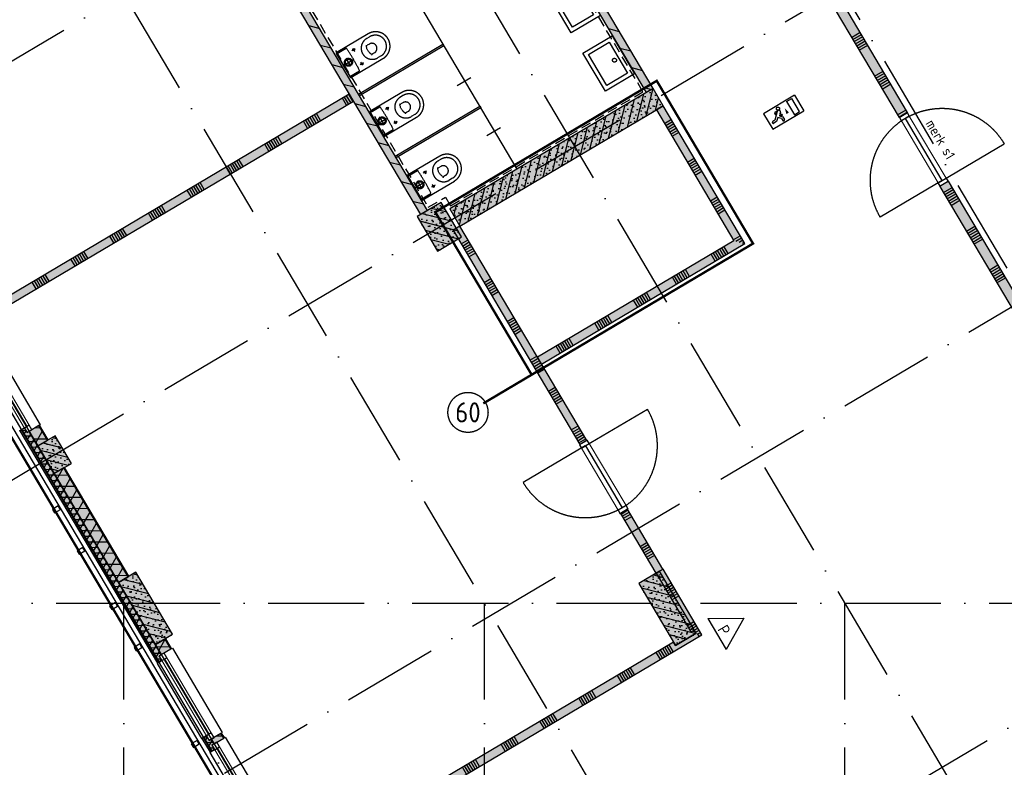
# Model space of a CAD drawing. Header units: millimetres. Extents: x 20872 to 297961, y -293704 to 213007.
# Tile 138 of 242: x 55882 to 68175, y -5167 to 4163. Entities that reach past the tile are written whole.
import ezdxf
from ezdxf.enums import TextEntityAlignment as Align
from ezdxf.xclip import XClip

# ---------------------------------------------------------------- set-up
doc = ezdxf.new("R2010")
doc.units = ezdxf.units.MM
doc.header["$LTSCALE"] = 100
doc.header["$XCLIPFRAME"] = 2
doc.linetypes.add('ACAD_ISO10W100', pattern=[18, 12, -3, 0, -3])
doc.linetypes.add('HIDDEN', pattern=[9.525, 6.35, -3.175])
doc.layers.get('Defpoints').update_dxf_attribs({"color": 181})
for name, color, linetype in [('A--L$7--_stramien', 1, 'Continuous'), ('A--L20--_bovenbouw', 3, 'Continuous'), ('A--L30--_afbouw', 7, 'Continuous'), ('A--L65--_beveiligingsinstallaties', 8, 'Continuous'), ('A--L74', 1, 'Continuous'), ('A--L74--_vaste sanitaire voorzienin', 1, 'Continuous'), ('A--T$1A-afwerking', 8, 'Continuous'), ('A--T$7--_stramien', 7, 'Continuous'), ('BURO_lijnen_0.18', 1, 'Continuous'), ('BURO_lijnen_0.25', 2, 'Continuous'), ('BURO_tekst', 7, 'Continuous'), ('XREFS', 9, 'Continuous')]:
    doc.layers.add(name, color=color, linetype=linetype)
doc.styles.add('BURO maatvoering', font='isocp.shx')
doc.styles.add('BURO standaard', font='isocp.shx')
doc.styles.add('GBB_ISOP', font='isocp.shx')
doc.styles.add('JINX maatvoering', font='isocp.shx')
doc.dimstyles.new('JINX maatvoering 1-100', dxfattribs={"dimscale": 100, "dimtxt": 2.5, "dimasz": 1, "dimexe": 125, "dimexo": 0, "dimtad": 1, "dimdec": 0, "dimzin": 12, "dimdsep": 46, "dimtxsty": 'JINX maatvoering', "dimblk": 'BURO_maatvoeringssymbool_01', "dimcen": 2, "dimse1": 1, "dimse2": 1, "dimclrd": 1, "dimclrt": 7, "dimadec": 0, "dimazin": 0, "dimtfac": 1, "dimtdec": 0, "dimtix": 1, "dimtofl": 0, "dimtmove": 0, "dimatfit": 3, "dimldrblk": 'DOT', "dimfxl": 1, "dimtolj": 1, "dimtzin": 0, "dimarcsym": 0})

# ---------------------------------------------------------------- blocks, each defined once
blk = doc.blocks.new('Glasgevel alleen 1e en 2e')
at = {"color": 1}
for points in [[(165114, 97000), (165114, -155), (70596, -155), (34441, 60906)], [(165104, 97000), (165104, -145), (70602, -145), (34450, 60911)]]:
    blk.add_lwpolyline(points, dxfattribs=at)
for points in [[(56293, 23971), (56319, 23928), (56391, 23971), (56365, 24014)], [(56599, 23455), (56624, 23412), (56697, 23454), (56671, 23497)], [(57006, 22766), (57032, 22723), (57104, 22766), (57079, 22809)], [(57312, 22250), (57338, 22207), (57410, 22250), (57384, 22293)], [(58025, 21045), (58051, 21002), (58123, 21045), (58098, 21088)]]:
    blk.add_lwpolyline(points, close=True)
blk = doc.blocks.new('AB2_D_DV_MV_maatvoeringssymbool_01')
at = {"color": 1}
for p, q in [((0, -2), (0, 2)), ((-2, 0), (2, 0))]:
    blk.add_line(p, q, dxfattribs=at)
blk.add_circle((0, 0), 0.4, dxfattribs=at)
blk = doc.blocks.new('*D222')
at = {"layer": 'A--T$7--_stramien', "color": 1, "lineweight": -2, "transparency": 16777216}
blk.add_line((51694, 27029), (53885, 23329), dxfattribs=at)
at = {"layer": 'Defpoints', "color": 0, "transparency": 16777216}
for p in [(53854, 28424), (56147, 24552), (53936, 23243)]:
    blk.add_point(p, dxfattribs=at)
at = {"layer": 'A--T$7--_stramien', "color": 1, "lineweight": -2, "transparency": 16777216, "xscale": 100, "yscale": 100, "zscale": 100}
for p, rotation in [((51643, 27115), 120.6301152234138), ((53936, 23243), 300.6301152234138)]:
    blk.add_blockref('AB2_D_DV_MV_maatvoeringssymbool_01', p, dxfattribs=dict(at, rotation=rotation))
at = {"layer": 'A--T$7--_stramien', "color": 7, "transparency": 16777216, "insert": (52951, 25274), "char_height": 250, "attachment_point": 5, "rotation": 300.6301, "style": 'JINX maatvoering'}
blk.add_mtext('\\A1;4500', dxfattribs=at)
blk = doc.blocks.new('_Dot')
at = {"color": 0, "linetype": 'ByBlock', "lineweight": -2}
blk.add_line((-0.5, 0), (-1, 0), dxfattribs=at)
at = {"color": 0, "linetype": 'ByBlock', "const_width": 0.5}
blk.add_lwpolyline([(-0.25, 0, 1), (0.25, 0, 1)], format="xyb", close=True, dxfattribs=at)
blk = doc.blocks.new('BURO_maatvoeringssymbool_01')
at = {"color": 1}
for p, q in [((0, -2), (0, 2)), ((-2, 0), (2, 0))]:
    blk.add_line(p, q, dxfattribs=at)
blk.add_circle((0, 0), 0.4, dxfattribs=at)
blk = doc.blocks.new('*D223')
at = {"layer": 'A--T$7--_stramien', "color": 1, "lineweight": -2, "transparency": 16777216}
blk.add_line((53987, 23157), (56178, 19457), dxfattribs=at)
at = {"layer": 'Defpoints', "color": 0, "transparency": 16777216}
for p in [(56147, 24552), (58440, 20680), (56229, 19371)]:
    blk.add_point(p, dxfattribs=at)
at = {"layer": 'A--T$7--_stramien', "color": 1, "lineweight": -2, "transparency": 16777216, "xscale": 100, "yscale": 100, "zscale": 100}
for p, rotation in [((53936, 23243), 120.6301152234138), ((56229, 19371), 300.6301152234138)]:
    blk.add_blockref('AB2_D_DV_MV_maatvoeringssymbool_01', p, dxfattribs=dict(at, rotation=rotation))
at = {"layer": 'A--T$7--_stramien', "color": 7, "transparency": 16777216, "insert": (55244, 21402), "char_height": 250, "attachment_point": 5, "rotation": 300.6301, "style": 'JINX maatvoering'}
blk.add_mtext('\\A1;4500', dxfattribs=at)
blk = doc.blocks.new('*D226')
at = {"layer": 'A--T$7--_stramien', "color": 1, "lineweight": -2, "transparency": 16777216}
blk.add_line((53258, 22700), (53258, 15300), dxfattribs=at)
at = {"layer": 'Defpoints', "color": 0, "transparency": 16777216}
for p in [(57184, 22800), (53258, 15200), (57184, 15200)]:
    blk.add_point(p, dxfattribs=at)
at = {"layer": 'A--T$7--_stramien', "color": 1, "lineweight": -2, "transparency": 16777216, "xscale": 100, "yscale": 100, "zscale": 100}
for p, rotation in [((53258, 22800), 89.99953007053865), ((53258, 15200), 269.9995300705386)]:
    blk.add_blockref('AB2_D_DV_MV_maatvoeringssymbool_01', p, dxfattribs=dict(at, rotation=rotation))
at = {"layer": 'A--T$7--_stramien', "color": 7, "transparency": 16777216, "insert": (53070, 19000), "char_height": 250, "attachment_point": 5, "rotation": 89.9995, "style": 'JINX maatvoering'}
blk.add_mtext('\\A1;7600', dxfattribs=at)
blk = doc.blocks.new('Glasgevel alle verdiepingen')
at = {"color": 1}
for points in [[(66730, 6374), (34441, 60906)], [(66739, 6379), (34450, 60911)]]:
    blk.add_lwpolyline(points, dxfattribs=at)
for points in [[(56293, 23971), (56319, 23928), (56391, 23971), (56365, 24014)], [(56599, 23455), (56624, 23412), (56697, 23454), (56671, 23497)], [(57006, 22766), (57032, 22723), (57104, 22766), (57079, 22809)], [(57312, 22250), (57338, 22207), (57410, 22250), (57384, 22293)], [(58025, 21045), (58051, 21002), (58123, 21045), (58098, 21088)]]:
    blk.add_lwpolyline(points, close=True)
blk = doc.blocks.new('BURO_onderaanzicht')
at = {"color": 7}
blk.add_line((-432, 0), (432, 0), dxfattribs=at)
blk = doc.blocks.new('74_toilet_01_P03_BV')
at = {"layer": 'A--L74', "ltscale": 2}
for p, q in [((-563, 0), (-563, -138)), ((-237, 0), (-563, 0)), ((-237, -139), (-237, 0)), ((-538, -470), (-538, -416)), ((-463, -416), (-463, -386)), ((-337, -416), (-337, -386)), ((-261, -460), (-261, -426))]:
    blk.add_line(p, q, dxfattribs=at)
blk.add_lwpolyline([(-575, 0, 0.414214), (-580, -5), (-580, -470, 1), (-220, -470), (-220, -5, 0.414214), (-225, 0)], format="xyb", close=True, dxfattribs=at)
for points in [[(-457, -75), (-341, -75)], [(-400, -125), (-405, -125), (-410, -124), (-415, -123), (-419, -121), (-424, -119), (-428, -117), (-432, -114), (-435, -111), (-439, -107), (-441, -103), (-444, -99), (-446, -95), (-448, -90), (-449, -85), (-450, -81), (-450, -75), (-450, -70), (-449, -65), (-448, -61), (-446, -56), (-444, -52), (-441, -47), (-439, -44), (-435, -40), (-432, -37), (-428, -34), (-424, -31), (-419, -29), (-415, -28), (-410, -26), (-405, -26), (-400, -25), (-395, -26), (-390, -26), (-385, -28), (-381, -29), (-376, -31), (-372, -34), (-368, -37), (-365, -40), (-361, -44), (-359, -47), (-356, -52), (-354, -56), (-352, -61), (-351, -65), (-350, -70), (-350, -75), (-350, -81), (-351, -85), (-352, -90), (-354, -95), (-356, -99), (-359, -103), (-361, -107), (-365, -111), (-368, -114), (-372, -117), (-376, -119), (-381, -121), (-385, -123), (-390, -124), (-395, -125), (-400, -125), (-400, -125)], [(-400, -113), (-404, -113), (-408, -112), (-411, -111), (-415, -110), (-418, -109), (-421, -107), (-424, -104), (-427, -102), (-429, -99), (-431, -96), (-433, -93), (-435, -90), (-436, -87), (-437, -83), (-438, -79), (-438, -75), (-438, -72), (-437, -68), (-436, -64), (-435, -61), (-433, -57), (-431, -54), (-429, -51), (-427, -49), (-424, -46), (-421, -44), (-418, -42), (-415, -41), (-411, -39), (-408, -38), (-404, -38), (-400, -38), (-396, -38), (-392, -38), (-389, -39), (-385, -41), (-382, -42), (-379, -44), (-376, -46), (-373, -49), (-371, -51), (-369, -54), (-367, -57), (-365, -61), (-364, -64), (-363, -68), (-362, -72), (-362, -75), (-362, -79), (-363, -83), (-364, -87), (-365, -90), (-367, -93), (-369, -96), (-371, -99), (-373, -102), (-376, -104), (-379, -107), (-382, -109), (-385, -110), (-389, -111), (-392, -112), (-396, -113), (-400, -113), (-400, -113)], [(-400, -8), (-400, -138)], [(-524, -211), (-478, -211)], [(-503, -235), (-503, -186)], [(-277, -211), (-322, -211)], [(-298, -235), (-298, -186)], [(-458, -372), (-444, -367), (-443, -367), (-440, -366), (-437, -365), (-433, -364), (-429, -363), (-424, -362), (-418, -361), (-411, -360), (-404, -359), (-397, -359), (-389, -359), (-381, -360), (-372, -361), (-363, -363), (-344, -368)]]:
    blk.add_lwpolyline(points, dxfattribs=at)
for centre in [(-503, -211), (-298, -211)]:
    blk.add_circle(centre, 10.6, dxfattribs=at)
for centre, radius, start, end in [((-558, -138), 5, 180, 266.1334), ((-392, 2316), 2464, 266.1334, 273.5051), ((-242, -139), 5, 273.5051, 0), ((-400, -421), 139, 357.8261, 178.1937), ((-481, -384), 17.7, 353.873, 60.4152), ((-319, -384), 17.7, 119.5848, 186.127), ((-400, -466), 139, 181.8063, 2.1739), ((-400, -416), 63.3, 180, 0)]:
    blk.add_arc(centre, radius, start, end, dxfattribs=at)
blk = doc.blocks.new('74_wast_550x425_01_P03_BV')
at = {"color": 1}
for points in [[(-275, -424), (-275, 0), (275, 0), (275, -424)], [(225, -374), (-225, -374), (-225, -72), (225, -72)]]:
    blk.add_lwpolyline(points, close=True, dxfattribs=at)
blk.add_circle((2, -130), 24.3, dxfattribs=at)
blk = doc.blocks.new('65_VLUCHT_03_P03_BV')
at = {"color": 1, "linetype": 'Continuous'}
for p, q in [((225, 112), (-225, 112)), ((-225, 112), (-225, -113)), ((-64, 49), (-144, -31)), ((-102, 21), (-102, 45)), ((-97, 16), (-102, 21)), ((-49, 55), (-92, 55)), ((-86, 28), (-86, 39)), ((-74, 39), (-86, 39)), ((-86, 27), (-86, 28)), ((-35, 21), (-50, 6)), ((-32, -12), (-50, 6)), ((100, 95), (175, 95)), ((100, 95), (100, -95)), ((175, -95), (175, 95)), ((225, 112), (225, -113)), ((-225, -113), (225, -113)), ((-144, -31), (-176, -31)), ((-134, -55), (-176, -55)), ((-97, -18), (-134, -55)), ((-62, -53), (-97, -18)), ((-62, -5), (-69, -12)), ((-69, -12), (-38, -43)), ((-44, -23), (-62, -5)), ((-62, -53), (-62, -83)), ((-38, -43), (-38, -83)), ((100, -95), (175, -95))]:
    blk.add_line(p, q, dxfattribs=at)
blk.add_lwpolyline([(37, 37, 0, 35, 0), (37, -38, 35, 35, 0)], format="xyseb", dxfattribs=at)
blk.add_circle((-38, 75), 20, dxfattribs=at)
for centre, radius, start, end in [((-92, 45), 10, 90, 180), ((-49, 35), 20, 315, 135), ((-176, -43), 12, 90, 270), ((-50, -83), 12, 180, 0), ((-38, -18), 8, 225, 45)]:
    blk.add_arc(centre, radius, start, end, dxfattribs=at)
blk = doc.blocks.new('65_brandscheiding_01_P03_BV')
at = {"color": 3, "linetype": 'Continuous', "lineweight": -2}
blk.add_circle((0, 0), 2.5, dxfattribs=at)
at = {"color": 4, "linetype": 'Continuous', "lineweight": -2, "style": 'BURO maatvoering'}
blk.add_attdef('BURO_BRSCH:MIN', text='', height=2.5, dxfattribs=at).set_placement((0, 0), align=Align.MIDDLE_CENTER)
blk = doc.blocks.new('65_handbrandblus_01_P03_BV')
at = {"color": 1, "lineweight": -2}
blk.add_line((0, 390), (225, 0), dxfattribs=at)
at = {"color": 1, "lineweight": -2, "ltscale": 2}
for points in [[(-225, 0), (0, 390)], [(-225, 0), (225, 0)]]:
    blk.add_lwpolyline(points, dxfattribs=at)
at = {"color": 2, "linetype": 'ByBlock', "lineweight": -2, "style": 'BURO standaard'}
blk.add_text('P', height=141, dxfattribs=at).set_placement((-50, 30))
blk = doc.blocks.new('stramienlijnen_1')
at = {"layer": 'A--L$7--_stramien', "color": 1, "linetype": 'ACAD_ISO10W100', "lineweight": -3}
for p, q in [((44667.3, 66739.2), (73020.6, 18853.8)), ((41335.5, 64766.5), (69688.8, 16881.1)), ((38003.8, 62793.7), (66357.1, 14908.3)), ((34672, 60821), (63025.3, 12935.6)), ((53854.4, 28424.1), (70513.2, 38287.9)), ((56147.2, 24552), (72806, 34415.8)), ((58439.9, 20679.8), (75098.7, 30543.6)), ((60732.6, 16807.7), (77391.4, 26671.5)), ((52321.4, 22286.7), (56147.2, 24552)), ((52738.4, 22800), (57184.5, 22800)), ((57184.5, 0), (57184.5, 22800)), ((57184.5, 22800), (138184.5, 22800)), ((61684.5, 0), (61684.5, 22800)), ((66184.5, 0), (66184.5, 22800))]:
    blk.add_line(p, q, dxfattribs=at)
at = {"layer": 'Defpoints'}
blk.add_lwpolyline([(34736.5, 60859.2), (70727.2, 75), (164884.5, 75), (164884.5, 96950), (130834.5, 96950), (130834.5, 22725), (79641, 22725), (51266.3, 70646.6)], dxfattribs=at)
at = {"layer": 'A--T$7--_stramien', "color": 7}
for base, p1, p2, picture, middle in [((53936.1, 23242.6), (53854.3, 28424.4), (56147.2, 24551.9), '*D222', (52950.9, 25274.4)), ((56228.7, 19370.6), (56147.2, 24551.9), (58439.9, 20679.9), '*D223', (55243.7, 21402.2))]:
    dim = blk.add_linear_dim(base=base, p1=p1, p2=p2, angle=300.63012, dimstyle='JINX maatvoering 1-100', dxfattribs=at)
    dim.commit()
    dim.dimension.update_dxf_attribs({"geometry": picture, "text_midpoint": middle})
dim = blk.add_aligned_dim(p1=(57184.3, 22799.7), p2=(57184.2, 15199.6), distance=-3926.2, dimstyle='JINX maatvoering 1-100', dxfattribs=at)
dim.commit()
dim.dimension.update_dxf_attribs({"geometry": '*D226', "text_midpoint": (53070.5, 18999.7)})
blk = doc.blocks.new('1e verdieping bestaand leeg')
at = {"layer": 'A--T$1A-afwerking'}
blk.add_lwpolyline([(34528, 60913), (51335, 70864), (79685, 22985), (79832, 22901), (129485, 22901), (135915, 12040), (142978, 21914), (130697, 26120), (130675, 97040), (165047, 97015), (165047, 14419), (151364, 19026), (149622, 13150), (163567, 13081), (163475, 1501), (146518, 1360), (146659, 12909), (147031, 12909), (149075, 19828), (145372, 21100), (137265, 9763), (142974, 21), (142974, -73), (70633, -64)], close=True, dxfattribs=at)
at = {"layer": 'A--T$7--_stramien'}
blk.add_blockref('stramienlijnen_1', (0, 0), dxfattribs=at)
at = {"layer": 'BURO_lijnen_0.25'}
blk.add_blockref('Glasgevel alleen 1e en 2e', (0, 0), dxfattribs=at)
blk = doc.blocks.new('2016-01-28 101 1e verdieping bestaand')
at = {"layer": 'A--L20--_bovenbouw', "linetype": 'Continuous', "lineweight": -3}
h = blk.add_hatch(dxfattribs=at)
h.set_pattern_fill('_U', color=1, scale=200, angle=-14.3699, style=0, pattern_type=0)
h.set_pattern_definition([(345.63, (59132.43, 36895.94), (49.636, 193.7427), [])])
h.paths.add_polyline_path([(59193, 36990), (59158, 36853), (59935, 35541), (59982, 35510), (59986, 35455), (60027, 35385), (60113, 35435)], flags=0)
h.paths.add_polyline_path([(61910, 32204), (61996, 32255), (60623, 34575), (60537, 34524), (61820, 32357), (61867, 32327), (61871, 32271)], flags=0)
h.paths.add_polyline_path([(63705, 29173), (63791, 29224), (62506, 31395), (62420, 31344)], flags=0)
for color, points in [(60, [(62671, 36186), (62499, 36230), (66862, 28862), (66969, 28926)]), (60, [(63705, 29173), (63791, 29224), (62506, 31395), (62420, 31344)]), (60, [(60888, 27650), (60974, 27701), (59204, 30691), (59157, 30722), (59153, 30777), (58936, 31143), (58850, 31092)]), (60, [(55374, 26299), (60049, 29067), (59998, 29153), (55323, 26385)]), (60, [(63791, 29224), (61253, 27721), (61380, 27506), (63919, 29009)]), (60, [(63833, 28958), (64801, 27323), (64938, 27288), (63919, 29009)]), (60, [(67479, 28066), (67371, 28002), (69154, 24990), (69262, 25054)]), (60, [(60845, 27625), (61100, 27195), (61401, 27373), (61146, 27803)]), (60, [(61294, 27455), (62383, 25616), (62469, 25667), (61380, 27506)]), (60, [(62399, 25785), (64938, 27288), (64801, 27323), (62348, 25871)]), (60, [(62877, 24782), (62963, 24833), (62469, 25667), (62383, 25616)]), (249, [(57622, 22064), (55904, 24966), (55885, 24954), (57603, 22053)]), (60, [(57625, 22065), (57660, 22086), (57626, 22144), (57651, 22159), (56001, 24945), (55976, 24930), (55942, 24988), (55907, 24967)]), (60, [(56130, 25022), (56001, 24945), (56109, 24763), (56238, 24839)]), (60, [(56109, 24763), (56313, 24418), (56528, 24546), (56324, 24890)]), (60, [(57246, 23137), (56442, 24495), (56313, 24418), (57117, 23060)]), (60, [(63827, 23176), (63914, 23227), (63472, 23973), (63386, 23922)]), (60, [(57117, 23060), (57576, 22286), (57791, 22413), (57332, 23188)]), (60, [(63614, 23047), (64047, 22315), (64072, 22272), (64331, 22425), (63872, 23199)]), (60, [(63829, 23174), (64262, 22443), (64399, 22407), (63915, 23225)]), (60, [(64399, 22407), (64331, 22425), (64072, 22272), (64047, 22315), (59243, 19470), (59294, 19384)]), (60, [(57708, 22357), (57579, 22280), (57651, 22159), (57780, 22235)]), (60, [(58319, 20974), (58285, 21032), (58310, 21046), (58275, 21105), (58250, 21090), (58216, 21148), (58181, 21127), (58283, 20953)]), (60, [(58404, 21181), (58275, 21105), (58310, 21046), (58439, 21123)]), (249, [(58281, 20952), (58178, 21125), (58159, 21114), (58262, 20940)])]:
    blk.add_hatch(color=color, dxfattribs=at).paths.add_polyline_path(points, flags=0)
h = blk.add_hatch(dxfattribs=at)
h.set_pattern_fill('SWAND', color=1, scale=5, angle=120.6301, style=0)
h.set_pattern_definition([(210.63, (72104.16, 20254.05), (286.59, -484.017), []), (210.63, (72088.24, 20280.94), (286.59, -484.017), []), (210.63, (72072.3, 20307.8), (286.59, -484.017), []), (210.63, (72056.4, 20334.7), (286.59, -484.017), []), (210.63, (72040.5, 20361.6), (286.59, -484.017), []), (210.63, (72024.55, 20388.5), (286.59, -484.017), []), (210.63, (72008.63, 20415.4), (286.59, -484.017), [])])
h.paths.add_polyline_path([(69772, 24194), (69664, 24130), (71997, 20190), (72104, 20254)], flags=0)
h.paths.add_polyline_path([(67479, 28066), (67371, 28002), (69154, 24990), (69262, 25054)], flags=0)
h.paths.add_polyline_path([(62671, 36186), (62499, 36230), (66862, 28862), (66969, 28926)], flags=0)
h = blk.add_hatch(dxfattribs=at)
h.set_pattern_fill('_U', color=1, scale=200, angle=-14.3699, style=0, pattern_type=0)
h.set_pattern_definition([(345.63, (58849.82, 31092.48), (49.636, 193.743), [])])
h.paths.add_polyline_path([(60888, 27650), (60974, 27701), (59204, 30691), (59157, 30722), (59153, 30777), (58936, 31143), (58850, 31092)], flags=0)
h = blk.add_hatch(dxfattribs=at)
h.set_pattern_fill('SWAND', color=1, scale=5, angle=30.6301, style=0)
h.set_pattern_definition([(120.63, (55373.9, 26298.7), (-484.017, -286.59), []), (120.63, (55400.8, 26314.6), (-484.017, -286.59), []), (120.63, (55427.7, 26330.5), (-484.017, -286.59), []), (120.63, (55454.6, 26346.45), (-484.017, -286.59), []), (120.63, (55481.47, 26362.37), (-484.017, -286.59), []), (120.63, (55508.36, 26378.3), (-484.017, -286.59), []), (120.63, (55535.25, 26394.2), (-484.017, -286.59), [])])
h.paths.add_polyline_path([(55374, 26299), (60049, 29067), (59998, 29153), (55323, 26385)], flags=0)
h = blk.add_hatch(dxfattribs=at)
h.set_pattern_fill('PREFB', color=1, scale=5, angle=-149.3699, style=0)
h.set_pattern_definition([(255.63, (63791.25, 29224.02), (92.9965, -23.8254), []), (227.63, (63791.25, 29224.02), (18.4822, -81.8282), [0, -81.6, -46.2, 0, -67.2]), (258.63, (63791.25, 29224.02), (57.2027, -60.4637), [0, -80.8, 0, -82.4, 0, -66.4]), (281.63, (63791.25, 29224.02), (75.4968, -33.4675), [0, -80, 0, -480, -65.8])])
h.paths.add_polyline_path([(63791, 29224), (61253, 27721), (61380, 27506), (63919, 29009)], flags=0)
h = blk.add_hatch(dxfattribs=at)
h.set_pattern_fill('SWAND', color=1, scale=5, angle=-59.3699, style=0)
h.set_pattern_definition([(30.63, (63832.6, 28957.95), (-286.59, 484.02), []), (30.63, (63848.5, 28931.07), (-286.59, 484.02), []), (30.63, (63864.4, 28904.2), (-286.59, 484.02), []), (30.63, (63880.34, 28877.3), (-286.59, 484.02), []), (30.63, (63896.26, 28850.4), (-286.59, 484.02), []), (30.63, (63912.2, 28823.5), (-286.59, 484.02), []), (30.63, (63928.1, 28796.6), (-286.59, 484.02), [])])
h.paths.add_polyline_path([(63833, 28958), (64801, 27323), (64938, 27288), (63919, 29009)], flags=0)
h = blk.add_hatch(dxfattribs=at)
h.set_pattern_fill('GENERAL_DIAMONDS', color=1, scale=1120, angle=120.6301, style=0, pattern_type=2)
h.set_pattern_definition([(180.63, (56230.47, 24834.39), (1.5396, -139.9915), []), (240.63, (56230.47, 24834.39), (122.006, -68.6624), [])])
h.paths.add_polyline_path([(56122, 25017), (56001, 24945), (56109, 24763), (56230, 24834)], flags=0)
h.paths.add_polyline_path([(54679, 27455), (54558, 27383), (55492, 25806), (55613, 25877)], flags=0)
h.paths.add_polyline_path([(54141, 28363), (54020, 28291), (54048, 28243), (54169, 28315)], flags=0)
h = blk.add_hatch(dxfattribs=at)
h.set_pattern_fill('_U', color=1, scale=70, angle=210.6301, style=0, pattern_type=0)
h.set_pattern_definition([(210.6301, (56238.22, 24838.97), (35.6646, -60.2332), [])])
h.paths.add_polyline_path([(56130, 25022), (56122, 25017), (56230, 24834), (56238, 24839)], flags=0)
h.paths.add_polyline_path([(54687, 27459), (54679, 27455), (55613, 25877), (55621, 25882)], flags=0)
h.paths.add_polyline_path([(54149, 28367), (54141, 28363), (54169, 28315), (54177, 28320)], flags=0)
h = blk.add_hatch(dxfattribs=at)
h.set_pattern_fill('PREFB', color=1, scale=5, angle=-59.3699, style=0)
h.set_pattern_definition([(345.63, (60844.97, 27624.78), (23.825, 92.997), []), (317.63, (60844.97, 27624.78), (81.828, 18.482), [0, -81.6, -46.2, 0, -67.2]), (348.63, (60844.97, 27624.78), (60.4637, 57.203), [0, -80.8, 0, -82.4, 0, -66.4]), (11.63, (60844.97, 27624.78), (33.4675, 75.497), [0, -80, 0, -480, -65.8])])
h.paths.add_polyline_path([(60845, 27625), (61100, 27195), (61401, 27373), (61146, 27803)], flags=0)
h = blk.add_hatch(dxfattribs=at)
h.set_pattern_fill('SWAND', color=1, scale=5, angle=-59.3699, style=0)
h.set_pattern_definition([(30.63, (61294.2, 27454.95), (-286.59, 484.02), []), (30.63, (61310.1, 27428.06), (-286.59, 484.02), []), (30.63, (61326, 27401.17), (-286.59, 484.02), []), (30.63, (61341.94, 27374.3), (-286.59, 484.02), []), (30.63, (61357.86, 27347.4), (-286.59, 484.02), []), (30.63, (61373.8, 27320.5), (-286.59, 484.02), []), (30.63, (61389.7, 27293.6), (-286.59, 484.02), [])])
h.paths.add_polyline_path([(61294, 27455), (62383, 25616), (62469, 25667), (61380, 27506)], flags=0)
h = blk.add_hatch(dxfattribs=at)
h.set_pattern_fill('SWAND', color=1, scale=5, angle=30.6301, style=0)
h.set_pattern_definition([(120.63, (62399.2, 25784.95), (-484.02, -286.59), []), (120.63, (62426.1, 25800.87), (-484.02, -286.59), []), (120.63, (62453, 25816.8), (-484.02, -286.59), []), (120.63, (62479.9, 25832.7), (-484.02, -286.59), []), (120.63, (62506.77, 25848.64), (-484.02, -286.59), []), (120.63, (62533.66, 25864.56), (-484.02, -286.59), []), (120.63, (62560.55, 25880.5), (-484.02, -286.59), [])])
h.paths.add_polyline_path([(62399, 25785), (64938, 27288), (64801, 27323), (62348, 25871)], flags=0)
h = blk.add_hatch(dxfattribs=at)
h.set_pattern_fill('SWAND', color=1, scale=5, angle=-59.3699, style=0)
h.set_pattern_definition([(30.63, (62382.9, 25616.2), (-286.59, 484.02), []), (30.63, (62398.83, 25589.3), (-286.59, 484.02), []), (30.63, (62414.75, 25562.43), (-286.59, 484.02), []), (30.63, (62430.7, 25535.54), (-286.59, 484.02), []), (30.63, (62446.6, 25508.65), (-286.59, 484.02), []), (30.63, (62462.5, 25481.76), (-286.59, 484.02), []), (30.63, (62478.44, 25454.87), (-286.59, 484.02), [])])
h.paths.add_polyline_path([(62877, 24782), (62963, 24833), (62469, 25667), (62383, 25616)], flags=0)
h.paths.add_polyline_path([(63827, 23176), (63914, 23227), (63472, 23973), (63386, 23922)], flags=0)
h = blk.add_hatch(dxfattribs=at)
h.set_pattern_fill('GENERAL_DIAMONDS', color=1, scale=560, angle=120.6301, style=0, pattern_type=2)
h.set_pattern_definition([(180.63, (57650.93, 22158.66), (0.7698, -69.9958), []), (240.63, (57650.93, 22158.66), (61.003, -34.3312), [])])
h.paths.add_polyline_path([(57625, 22065), (57660, 22086), (57626, 22144), (57651, 22159), (56001, 24945), (55976, 24930), (55942, 24988), (55907, 24967)], flags=0)
h = blk.add_hatch(dxfattribs=at)
h.set_pattern_fill('PREFB', color=1, scale=5, angle=-59.3699, style=0)
h.set_pattern_definition([(345.63, (56109.15, 24762.55), (23.825, 92.997), []), (317.63, (56109.146, 24762.55), (81.828, 18.482), [0, -81.6, -46.2, 0, -67.2]), (348.63, (56109.146, 24762.55), (60.464, 57.203), [0, -80.8, 0, -82.4, 0, -66.4]), (11.63, (56109.146, 24762.55), (33.4675, 75.497), [0, -80, 0, -480, -65.8])])
h.paths.add_polyline_path([(56109, 24763), (56313, 24418), (56528, 24546), (56324, 24890)], flags=0)
h = blk.add_hatch(dxfattribs=at)
h.set_pattern_fill('GENERAL_DIAMONDS', color=1, scale=1120, angle=120.6301, style=0, pattern_type=2)
h.set_pattern_definition([(180.63, (57238.48, 23131.98), (1.54, -139.992), []), (240.63, (57238.48, 23131.98), (122.006, -68.662), [])])
h.paths.add_polyline_path([(57238, 23132), (56434, 24490), (56313, 24418), (57117, 23060)], flags=0)
h = blk.add_hatch(dxfattribs=at)
h.set_pattern_fill('_U', color=1, scale=70, angle=210.6301, style=0, pattern_type=0)
h.set_pattern_definition([(210.63, (57246.224, 23136.57), (35.6646, -60.2332), [])])
h.paths.add_polyline_path([(57246, 23137), (56442, 24495), (56434, 24490), (57238, 23132)], flags=0)
h = blk.add_hatch(dxfattribs=at)
h.set_pattern_fill('PREFB', color=1, scale=5, angle=-59.3699, style=0)
h.set_pattern_definition([(345.63, (57117.15, 23060.15), (23.825, 92.9965), []), (317.63, (57117.15, 23060.145), (81.828, 18.482), [0, -81.6, -46.2, 0, -67.2]), (348.63, (57117.15, 23060.145), (60.4637, 57.2027), [0, -80.8, 0, -82.4, 0, -66.4]), (11.63, (57117.15, 23060.145), (33.4675, 75.497), [0, -80, 0, -480, -65.8])])
h.paths.add_polyline_path([(57117, 23060), (57576, 22286), (57791, 22413), (57332, 23188)], flags=0)
h = blk.add_hatch(dxfattribs=at)
h.set_pattern_fill('PREFB', color=1, scale=5, angle=-59.3699, style=0)
h.set_pattern_definition([(345.63, (63613.87, 23046.58), (23.825, 92.9965), []), (317.63, (63613.87, 23046.58), (81.828, 18.4822), [0, -81.6, -46.2, 0, -67.2]), (348.63, (63613.87, 23046.58), (60.4637, 57.2027), [0, -80.8, 0, -82.4, 0, -66.4]), (11.63, (63613.87, 23046.58), (33.4675, 75.497), [0, -80, 0, -480, -65.8])])
h.paths.add_polyline_path([(63614, 23047), (64072, 22272), (64331, 22425), (63872, 23199)], flags=0)
h = blk.add_hatch(dxfattribs=at)
h.set_pattern_fill('SWAND', color=1, scale=5, angle=-59.3699, style=0)
h.set_pattern_definition([(30.63, (63829, 23173.95), (-286.6, 484.02), []), (30.63, (63844.9, 23147.06), (-286.6, 484), []), (30.63, (63860.83, 23120.2), (-286.6, 484), []), (30.63, (63876.75, 23093.3), (-286.6, 484), []), (30.63, (63892.7, 23066.4), (-286.6, 484), []), (30.63, (63908.6, 23039.5), (-286.6, 484), []), (30.63, (63924.5, 23012.6), (-286.6, 484), [])])
h.paths.add_polyline_path([(63829, 23174), (64262, 22443), (64399, 22407), (63915, 23225)], flags=0)
h = blk.add_hatch(dxfattribs=at)
h.set_pattern_fill('SWAND', color=1, scale=5, angle=30.6301, style=0)
h.set_pattern_definition([(120.63, (59293.56, 19384.45), (-484.017, -286.59), []), (120.63, (59320.45, 19400.37), (-484.017, -286.59), []), (120.63, (59347.34, 19416.3), (-484.017, -286.59), []), (120.63, (59374.23, 19432.2), (-484.017, -286.59), []), (120.63, (59401.1, 19448.13), (-484.017, -286.59), []), (120.63, (59428, 19464.06), (-484.017, -286.59), []), (120.63, (59454.9, 19480), (-484.017, -286.59), [])])
h.paths.add_polyline_path([(64399, 22407), (64331, 22425), (64072, 22272), (64047, 22315), (59243, 19470), (59294, 19384)], flags=0)
h = blk.add_hatch(dxfattribs=at)
h.set_pattern_fill('GENERAL_DIAMONDS', color=1, scale=1120, angle=120.6301, style=0, pattern_type=2)
h.set_pattern_definition([(180.63, (59578.25, 19180.4), (1.5396, -139.9915), []), (240.63, (59578.25, 19180.4), (122.006, -68.6624), [])])
h.paths.add_polyline_path([(59055, 20064), (58934, 19992), (59457, 19109), (59578, 19180)], flags=0)
h.paths.add_polyline_path([(58396, 21176), (58275, 21105), (58310, 21046), (58431, 21118)], flags=0)
h.paths.add_polyline_path([(57700, 22352), (57579, 22280), (57651, 22159), (57772, 22230)], flags=0)
h = blk.add_hatch(dxfattribs=at)
h.set_pattern_fill('_U', color=1, scale=70, angle=210.6301, style=0, pattern_type=0)
h.set_pattern_definition([(210.6301, (59585.99, 19184.98), (35.6646, -60.2332), [])])
h.paths.add_polyline_path([(59063, 20069), (59055, 20064), (59578, 19180), (59586, 19185)], flags=0)
h.paths.add_polyline_path([(58404, 21181), (58396, 21176), (58431, 21118), (58439, 21123)], flags=0)
h.paths.add_polyline_path([(57708, 22357), (57700, 22352), (57772, 22230), (57780, 22235)], flags=0)
h = blk.add_hatch(dxfattribs=at)
h.set_pattern_fill('GENERAL_DIAMONDS', color=1, scale=560, angle=120.6301, style=0, pattern_type=2)
h.set_pattern_definition([(180.63, (58309.516, 21046.386), (0.77, -69.996), []), (240.63, (58309.516, 21046.386), (61.003, -34.33), [])])
h.paths.add_polyline_path([(58319, 20974), (58285, 21032), (58310, 21046), (58275, 21105), (58250, 21090), (58216, 21148), (58181, 21127), (58283, 20953)], flags=0)
at = {"layer": 'A--L20--_bovenbouw', "color": 2, "linetype": 'Continuous', "lineweight": -3}
for p, q in [((62499, 36230), (66862, 28862)), ((66969, 28926), (62671, 36186)), ((63791, 29224), (62506, 31395)), ((62420, 31344), (63705, 29173)), ((58850, 31092), (60888, 27650)), ((60974, 27701), (59204, 30691)), ((59998, 29153), (55323, 26385)), ((60049, 29067), (59998, 29153)), ((63705, 29173), (63791, 29224)), ((55374, 26299), (60049, 29067)), ((63919, 29009), (63833, 28958)), ((63833, 28958), (64801, 27323)), ((64938, 27288), (63919, 29009)), ((66862, 28862), (66969, 28926)), ((67479, 28066), (67371, 28002)), ((69262, 25054), (67479, 28066)), ((67371, 28002), (69154, 24990)), ((60888, 27650), (60974, 27701)), ((61380, 27506), (61294, 27455)), ((61294, 27455), (62383, 25616)), ((62469, 25667), (61380, 27506)), ((64801, 27323), (62348, 25871)), ((62399, 25785), (64938, 27288)), ((62348, 25871), (62399, 25785)), ((62383, 25616), (62877, 24782)), ((62963, 24833), (62469, 25667)), ((55904, 24966), (55885, 24954)), ((57622, 22064), (55904, 24966)), ((56130, 25022), (56122, 25017)), ((56122, 25017), (56230, 24834)), ((56238, 24839), (56130, 25022)), ((55885, 24954), (57603, 22053)), ((56230, 24834), (56238, 24839)), ((62877, 24782), (62963, 24833)), ((56442, 24495), (56434, 24490)), ((56434, 24490), (57238, 23132)), ((57246, 23137), (56442, 24495)), ((63472, 23973), (63386, 23922)), ((63914, 23227), (63472, 23973)), ((63386, 23922), (63827, 23176)), ((57238, 23132), (57246, 23137)), ((63827, 23176), (63914, 23227)), ((63915, 23225), (63829, 23174)), ((63829, 23174), (64262, 22443)), ((64399, 22407), (63915, 23225)), ((59294, 19384), (64399, 22407)), ((64331, 22425), (64072, 22272)), ((57708, 22357), (57700, 22352)), ((57700, 22352), (57772, 22230)), ((57780, 22235), (57708, 22357)), ((64047, 22315), (59243, 19470)), ((64072, 22272), (64047, 22315)), ((57772, 22230), (57780, 22235)), ((57603, 22053), (57622, 22064)), ((58404, 21181), (58396, 21176)), ((58396, 21176), (58431, 21118)), ((58439, 21123), (58404, 21181)), ((58178, 21125), (58159, 21114)), ((58159, 21114), (58262, 20940)), ((58281, 20952), (58178, 21125)), ((58431, 21118), (58439, 21123)), ((58262, 20940), (58281, 20952))]:
    blk.add_line(p, q, dxfattribs=at)
at = {"layer": 'A--L20--_bovenbouw', "color": 3, "linetype": 'Continuous', "lineweight": -3}
for p, q in [((63791, 29224), (61253, 27721)), ((63919, 29009), (63791, 29224)), ((61380, 27506), (63919, 29009)), ((61146, 27803), (60845, 27625)), ((61401, 27373), (61146, 27803)), ((61253, 27721), (61380, 27506)), ((60845, 27625), (61100, 27195)), ((61100, 27195), (61401, 27373)), ((56324, 24890), (56109, 24763)), ((56528, 24546), (56324, 24890)), ((56109, 24763), (56313, 24418)), ((56313, 24418), (56528, 24546)), ((57332, 23188), (57117, 23060)), ((57791, 22413), (57332, 23188)), ((63872, 23199), (63614, 23047)), ((64331, 22425), (63872, 23199)), ((57117, 23060), (57576, 22286)), ((63614, 23047), (64072, 22272)), ((57576, 22286), (57791, 22413)), ((64072, 22272), (64331, 22425))]:
    blk.add_line(p, q, dxfattribs=at)
at = {"layer": 'A--L20--_bovenbouw', "color": 1, "linetype": 'Continuous', "lineweight": -3}
for p, q in [((55942, 24988), (55907, 24967)), ((55907, 24967), (57625, 22065)), ((55976, 24930), (55942, 24988)), ((56122, 25017), (56001, 24945)), ((56230, 24834), (56122, 25017)), ((56001, 24945), (55976, 24930)), ((56001, 24945), (56109, 24763)), ((57651, 22159), (56001, 24945)), ((56109, 24763), (56230, 24834)), ((56434, 24490), (56313, 24418)), ((57238, 23132), (56434, 24490)), ((56313, 24418), (57117, 23060)), ((57117, 23060), (57238, 23132)), ((57700, 22352), (57579, 22280)), ((57579, 22280), (57651, 22159)), ((57772, 22230), (57700, 22352)), ((57626, 22144), (57651, 22159)), ((57660, 22086), (57626, 22144)), ((57651, 22159), (57772, 22230)), ((57625, 22065), (57660, 22086)), ((58216, 21148), (58181, 21127)), ((58250, 21090), (58216, 21148)), ((58396, 21176), (58275, 21105)), ((58431, 21118), (58396, 21176)), ((58181, 21127), (58283, 20953)), ((58275, 21105), (58250, 21090)), ((58275, 21105), (58310, 21046)), ((58310, 21046), (58275, 21105)), ((58285, 21032), (58310, 21046)), ((58319, 20974), (58285, 21032)), ((58310, 21046), (58431, 21118)), ((58283, 20953), (58319, 20974))]:
    blk.add_line(p, q, dxfattribs=at)
at = {"layer": 'A--L30--_afbouw', "color": 2, "linetype": 'Continuous', "lineweight": -3}
for p, q in [((66866, 28865), (66965, 28923)), ((66965, 28923), (66990, 28880)), ((66892, 28822), (66866, 28865)), ((66990, 28880), (66892, 28822)), ((67351, 28048), (67449, 28106)), ((67376, 28005), (67351, 28048)), ((67474, 28063), (67376, 28005)), ((67449, 28106), (67474, 28063)), ((56001, 25023), (55941, 24987)), ((55941, 24987), (55975, 24930)), ((55975, 24930), (56035, 24966)), ((56035, 24966), (56001, 25023)), ((62969, 24837), (62871, 24778)), ((62994, 24794), (62969, 24837)), ((62871, 24778), (62896, 24735)), ((62896, 24735), (62994, 24794)), ((63453, 24019), (63355, 23961)), ((63380, 23918), (63478, 23976)), ((63478, 23976), (63453, 24019)), ((63355, 23961), (63380, 23918)), ((57685, 22179), (57625, 22143)), ((57625, 22143), (57659, 22086)), ((57719, 22121), (57685, 22179)), ((57659, 22086), (57719, 22121)), ((58275, 21183), (58215, 21147)), ((58215, 21147), (58249, 21089)), ((58309, 21125), (58275, 21183)), ((58249, 21089), (58309, 21125)), ((58344, 21067), (58284, 21031)), ((58284, 21031), (58318, 20973)), ((58378, 21009), (58344, 21067)), ((58318, 20973), (58378, 21009))]:
    blk.add_line(p, q, dxfattribs=at)
at = {"layer": 'A--L30--_afbouw', "color": 1, "linetype": 'Continuous', "lineweight": 18}
for p, q in [((67351, 28048), (66892, 28822)), ((67449, 28106), (66990, 28880)), ((55500, 25733), (55941, 24987)), ((55560, 25768), (56001, 25023)), ((62896, 24735), (63355, 23961)), ((62994, 24794), (63453, 24019)), ((57659, 22086), (58215, 21147)), ((57719, 22121), (58275, 21183)), ((58318, 20973), (58874, 20035)), ((58378, 21009), (58934, 20070))]:
    blk.add_line(p, q, dxfattribs=at)
at = {"layer": 'A--L30--_afbouw', "color": 1, "linetype": 'Continuous', "lineweight": -3}
for p, q in [((67400, 28077), (68174, 28535)), ((55629, 25887), (56139, 25027)), ((55530, 25750), (55971, 25005)), ((62945, 24765), (63720, 25223)), ((55881, 24952), (55941, 24987)), ((55941, 24987), (55975, 24930)), ((56139, 25027), (56130, 25022)), ((57625, 22143), (57659, 22086)), ((57780, 22235), (57789, 22240)), ((57789, 22240), (58413, 21186)), ((57659, 22086), (57599, 22050)), ((57599, 22050), (58155, 21111)), ((57689, 22104), (58245, 21165)), ((58155, 21111), (58215, 21147)), ((58215, 21147), (58249, 21089)), ((58413, 21186), (58404, 21181)), ((58284, 21031), (58318, 20973)), ((58439, 21123), (58447, 21128)), ((58447, 21128), (59071, 20074)), ((58318, 20973), (58258, 20938)), ((58258, 20938), (58813, 19999)), ((58348, 20991), (58904, 20053))]:
    blk.add_line(p, q, dxfattribs=at)
for points in [[(67400, 28077), (66625, 27618)], [(62945, 24765), (62171, 24306)]]:
    blk.add_lwpolyline(points, dxfattribs=at)
at = {"layer": 'A--L30--_afbouw', "color": 1, "linetype": 'Continuous', "lineweight": -3, "extrusion": (0, 0, -1)}
for centre, start, end in [((-67400, 28077), 59.3699, 149.3699), ((-62945, 24765), 239.3699, 329.3699)]:
    blk.add_arc(centre, 900, start, end, dxfattribs=at)
at = {"layer": 'A--L30--_afbouw', "color": 1, "linetype": 'Continuous', "lineweight": -3}
for centre, start, end in [((67400, 28077), 120.6301, 210.6301), ((62945, 24765), 300.6301, 30.6301)]:
    blk.add_arc(centre, 900, start, end, dxfattribs=at)
at = {"layer": 'A--L65--_beveiligingsinstallaties', "color": 1, "linetype": 'ACAD_ISO10W100', "ltscale": 0.3, "true_color": 0xf50004, "const_width": 30}
blk.add_lwpolyline([(62275, 25652), (61072, 27682), (63837, 29320), (65039, 27289), (61671, 25294)], dxfattribs=at)
at = {"layer": 'A--L74--_vaste sanitaire voorzienin'}
for p, q in [((60257, 31315), (62091, 28217)), ((61517, 29359), (61345, 29257)), ((61886, 28735), (61714, 28634))]:
    blk.add_line(p, q, dxfattribs=at)
for points in [[(61168, 29777), (61180, 29756), (60126, 29132), (60113, 29153)], [(61626, 29003), (61639, 28981), (60585, 28357), (60572, 28379)]]:
    blk.add_lwpolyline(points, close=True, dxfattribs=at)
at = {"layer": 'A--T$1A-afwerking'}
blk.add_lwpolyline([(34528, 60913), (51335, 70864), (79685, 22985), (79832, 22901), (129485, 22901), (135915, 12040), (142978, 21914), (130697, 26120), (130675, 97040), (165047, 97015), (165047, 14419), (151364, 19026), (149622, 13150), (163567, 13081), (163475, 1501), (146518, 1360), (146659, 12909), (147031, 12909), (149075, 19828), (145372, 21100), (137265, 9763), (142974, 21), (142974, -73), (70633, -64)], close=True, dxfattribs=at)
at = {"layer": 'BURO_lijnen_0.18', "color": 3, "linetype": 'HIDDEN', "ltscale": 0.2}
blk.add_lwpolyline([(61885, 32189), (61860, 32230), (59245, 30681), (60985, 27742), (61200, 27870), (61263, 27762), (63664, 29184), (62394, 31329)], dxfattribs=at)
at = {"layer": 'A--L$7--_stramien'}
blk.add_blockref('stramienlijnen_1', (0, 0), dxfattribs=at)
at = {"layer": 'A--L30--_afbouw', "color": 1, "linetype": 'Continuous', "lineweight": -3, "xscale": 1.041666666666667, "rotation": 120.6301152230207}
blk.add_blockref('BURO_onderaanzicht', (67170, 28464, -400), dxfattribs=at)
at = {"layer": 'A--L30--_afbouw', "color": 1, "linetype": 'Continuous', "lineweight": -3, "extrusion": (7.38865e-17, -1.36799e-16, -1), "xscale": 1.041666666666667, "zscale": -1, "rotation": 239.3698847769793}
blk.add_blockref('BURO_onderaanzicht', (-63175, 24377, 400), dxfattribs=at)
at = {"layer": 'A--L65--_beveiligingsinstallaties', "color": 8, "linetype": 'Continuous', "lineweight": -3}
for name, p, rotation in [('65_VLUCHT_03_P03_BV', (65421, 28928), 30.63011522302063), ('65_handbrandblus_01_P03_BV', (64590, 22416), 300.6301152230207)]:
    blk.add_blockref(name, p, dxfattribs=dict(at, rotation=rotation))
at = {"layer": 'A--L65--_beveiligingsinstallaties', "color": 8, "linetype": 'Continuous', "lineweight": -3, "xscale": 100, "yscale": 100, "zscale": 100}
blk.add_blockref('65_brandscheiding_01_P03_BV', (61480, 25182), dxfattribs=at).add_auto_attribs({'BURO_BRSCH:MIN': '60'})
at = {"layer": 'A--L74--_vaste sanitaire voorzienin', "color": 8, "linetype": 'Continuous', "lineweight": -3}
for name, p, rotation in [('74_wast_550x425_01_P03_BV', (62994, 30373), 300.6301152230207), ('74_toilet_01_P03_BV', (59719, 29857), 120.6301152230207), ('74_wast_550x425_01_P03_BV', (63420, 29645), 300.6301152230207), ('74_toilet_01_P03_BV', (60139, 29125), 120.6301152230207), ('74_toilet_01_P03_BV', (60610, 28329), 120.6301152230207)]:
    blk.add_blockref(name, p, dxfattribs=dict(at, rotation=rotation))
at = {"layer": 'BURO_lijnen_0.25'}
for name in ['Glasgevel alle verdiepingen', 'Glasgevel alleen 1e en 2e']:
    blk.add_blockref(name, (0, 0), dxfattribs=at)
at = {"layer": 'BURO_tekst', "color": 1, "style": 'GBB_ISOP'}
blk.add_text('merk s1', height=125, rotation=300.6301, dxfattribs=at).set_placement((67379, 28589, 112), align=Align.MIDDLE_CENTER)

msp = doc.modelspace()

# ---------------------------------------------------------------- block references
at = {"layer": 'XREFS', "color": 32, "true_color": 0xcb7615}
ref = msp.add_blockref('1e verdieping bestaand leeg', (-1, -25920), dxfattribs=at)
XClip(ref).set_block_clipping_path([(116767.0762143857, 82263.1420219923), (116767.0762143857, 115683.1420219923), (179861.0762143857, 115683.1420219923), (179861.0762143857, 13442.9004429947), (164491.5066313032, 13442.9004429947), (116767.0762143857, 29769.3836009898)])
at = {"layer": 'XREFS', "color": 31, "true_color": 0xdec496}
ref = msp.add_blockref('2016-01-28 101 1e verdieping bestaand', (-1, -25920), dxfattribs=at)
XClip(ref).set_block_clipping_path([(116767.0762143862, 29769.3836009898), (164491.5066313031, 13442.9004429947), (179861.0762143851, 13442.9004429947), (179861.0762143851, -11696.8579780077), (20873.0762143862, -11696.8579780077), (20873.0762143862, 82263.1420219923), (116767.0762143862, 82263.1420219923)])

doc.saveas('drawing.dxf')
